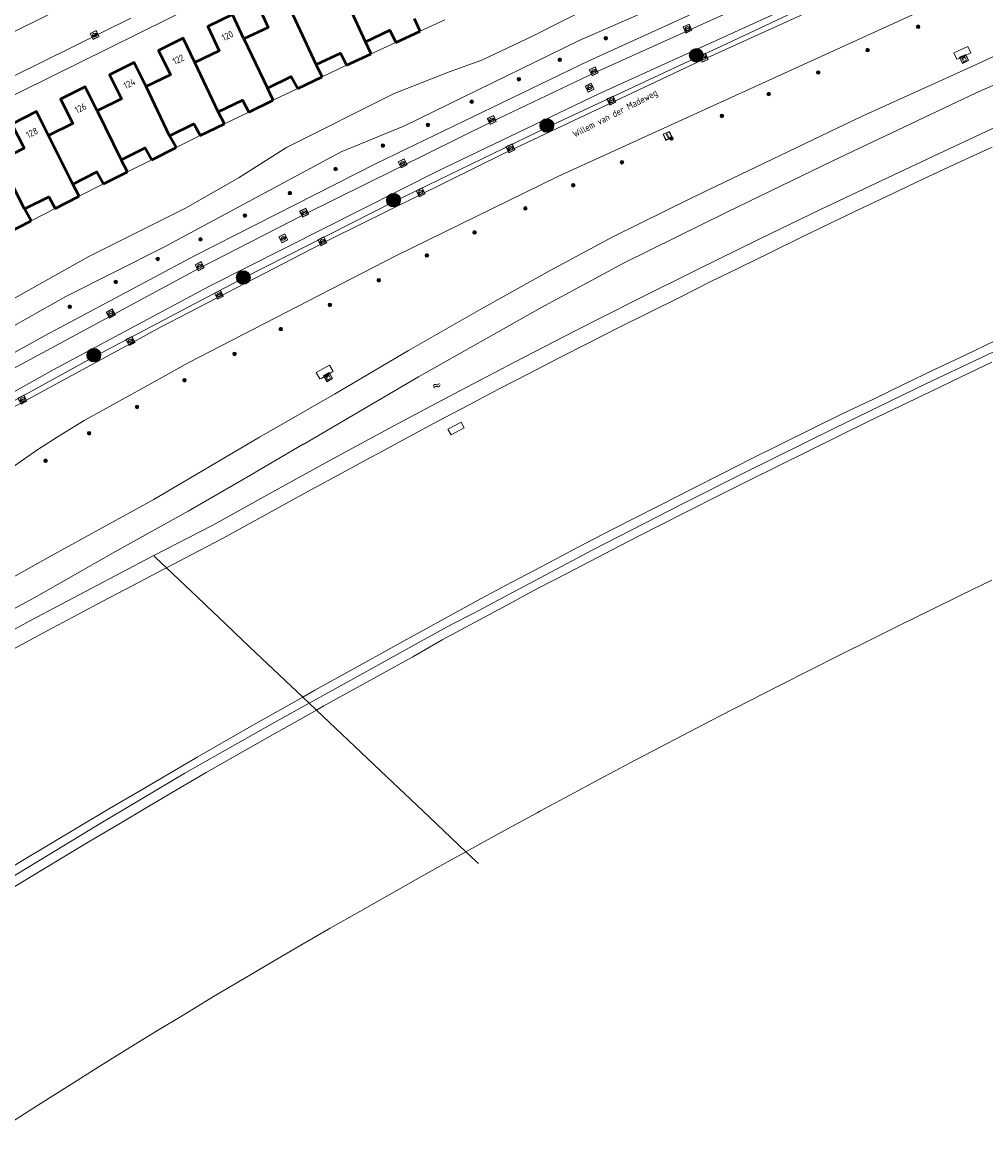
# Model space of a CAD drawing. Header units: metres. Extents: x 94279 to 96109, y 461866 to 463040.
# Tile 131 of 175: x 95480 to 95622, y 462272 to 462437. Entities that reach past the tile are written whole.
import ezdxf
from ezdxf.enums import TextEntityAlignment as Align

# ---------------------------------------------------------------- set-up
doc = ezdxf.new("R2010")
doc.units = ezdxf.units.M
doc.layers.get('0').update_dxf_attribs({"linetype": 'CONTINUOUS'})
doc.layers.add('B-WE-KL-ET_LS_OV_KABEL_EIGENNET_330-G', color=10, linetype='CONTINUOUS')
for name, color, linetype, lineweight in [('B-WE-OV-LICHTMAST', 252, 'CONTINUOUS', 25), ('B_BEBOUWINGSGRENS_0', 132, 'CONTINUOUS', 50), ('B_TUSSENMUUR_0', 132, 'CONTINUOUS', 50), ('G_GRENS_ALGEMEEN_0', 251, 'CONTINUOUS', 13), ('Q_BOOM_0', 251, 'CONTINUOUS', 13), ('Q_INSPECTIE_OF_RIOOLPUT_0', 251, 'CONTINUOUS', 13), ('Q_KOLK_0', 251, 'CONTINUOUS', 13), ('Q_LICHTMAST_0', 251, 'CONTINUOUS', 13), ('Q_OPENBARE_VERLICHTINGSKAST_0', 251, 'CONTINUOUS', 13), ('Q_VERKEERSBORDPAAL_0', 251, 'CONTINUOUS', 13), ('S_GBKN_SYMBOOL_WATER_0', 251, 'CONTINUOUS', 13), ('T_CULTUURGRENS_0', 251, 'CONTINUOUS', 13), ('T_MUUR_30CM_LIJN_0', 251, 'CONTINUOUS', 13), ('T_WALBESCHERMING_0', 251, 'CONTINUOUS', 13), ('V_WEGGRENS_0', 251, 'CONTINUOUS', 13), ('W_WATERGRENS_0', 251, 'CONTINUOUS', 13), ('Z_GBKN_HUISNUMMER_0', 251, 'CONTINUOUS', 13), ('Z_STRAATNAAM_0', 251, 'CONTINUOUS', 13)]:
    doc.layers.add(name, color=color, linetype=linetype, lineweight=lineweight)
doc.styles.get("Standard").update_dxf_attribs({"font": 'isocp.shx'})

# ---------------------------------------------------------------- blocks, each defined once
blk = doc.blocks.new('Q_LICHTMAST')
for points in [[(-0.26, 0.15), (-0.52, 0.3)], [(0, 0.3), (0, 0.6)], [(0.26, 0.15), (0.52, 0.3)], [(-0.26, -0.15), (-0.52, -0.3)], [(0, -0.3), (0, -0.6)], [(0.26, -0.15), (0.52, -0.3)]]:
    blk.add_lwpolyline(points)
blk.add_circle((0, 0), 0.3)
blk = doc.blocks.new('Q_VERKEERSBORDPAAL')
for points in [[(-0.5, 0.5), (0.5, 0.5), (0.5, -0.5), (-0.5, -0.5)], [(-0.08, 0.33), (0.07, 0.33), (0.07, -0.33), (-0.08, -0.33)]]:
    blk.add_lwpolyline(points, close=True)
blk.add_lwpolyline([(-0.44, 0.46), (0.44, 0.46, -0.414214), (0.46, 0.44), (0.46, -0.44, -0.414214), (0.44, -0.46), (-0.44, -0.46, -0.414214), (-0.46, -0.44), (-0.46, 0.44), (-0.46, 0.44), (-0.46, 0.45), (-0.46, 0.45), (-0.46, 0.45), (-0.46, 0.45), (-0.46, 0.45), (-0.46, 0.45), (-0.46, 0.46), (-0.46, 0.46), (-0.46, 0.46), (-0.45, 0.46), (-0.45, 0.46), (-0.45, 0.46), (-0.45, 0.46), (-0.45, 0.46), (-0.45, 0.46), (-0.44, 0.46), (-0.44, 0.46)], format="xyb")
blk = doc.blocks.new('Q_KOLK')
blk.add_lwpolyline([(-0.5, 0.5), (0.5, 0.5), (0.5, -0.5), (-0.5, -0.5)], close=True)
for points in [[(-0.44, 0.46), (0.44, 0.46, -0.414214), (0.46, 0.44), (0.46, -0.44, -0.414214), (0.44, -0.46), (-0.44, -0.46, -0.414214), (-0.46, -0.44), (-0.46, 0.44, -0.414214), (-0.44, 0.46)], [(-0.34, 0.1, 0.380426), (-0.28, -0.18)], [(-0.01, 0.27, 0.240218), (-0.34, 0.1)], [(-0.19, 0.04, 0.853344), (-0.19, -0.03)], [(0.33, 0.11, 0.240191), (-0.01, 0.27)], [(0.18, -0.03, 0.849746), (0.18, 0.04)], [(0.27, -0.18, 0.380426), (0.33, 0.11)], [(-0.28, -0.18, 0.148452), (0.01, -0.26)], [(0.01, -0.26, 0.131742), (0.27, -0.18)]]:
    blk.add_lwpolyline(points, format="xyb")
for points in [[(-0.19, 0.04), (0.18, 0.04)], [(0.18, -0.03), (-0.19, -0.03)]]:
    blk.add_lwpolyline(points)
blk = doc.blocks.new('Q_INSPECTIE_OF_RIOOLPUT')
blk.add_lwpolyline([(-0.5, 0.5), (0.5, 0.5), (0.5, -0.5), (-0.5, -0.5)], close=True)
for points in [[(-0.44, 0.46), (0.44, 0.46, -0.414214), (0.46, 0.44), (0.46, -0.44, -0.414214), (0.44, -0.46), (-0.44, -0.46, -0.414214), (-0.46, -0.44), (-0.46, 0.44), (-0.46, 0.44), (-0.46, 0.45), (-0.46, 0.45), (-0.46, 0.45), (-0.46, 0.45), (-0.46, 0.45), (-0.46, 0.45), (-0.46, 0.46), (-0.46, 0.46), (-0.46, 0.46), (-0.45, 0.46), (-0.45, 0.46), (-0.45, 0.46), (-0.45, 0.46), (-0.45, 0.46), (-0.45, 0.46), (-0.44, 0.46), (-0.44, 0.46)], [(-0.34, 0.1, 0.380426), (-0.28, -0.18)], [(-0.01, 0.27, 0.240218), (-0.34, 0.1)], [(-0.19, 0.04, 0.853344), (-0.19, -0.03)], [(0.33, 0.11, 0.240191), (-0.01, 0.27)], [(0.18, -0.03, 0.849746), (0.18, 0.04)], [(0.27, -0.18, 0.380426), (0.33, 0.11)], [(-0.28, -0.18, 0.148452), (0.01, -0.26)], [(0.01, -0.26, 0.131742), (0.27, -0.18)]]:
    blk.add_lwpolyline(points, format="xyb")
for points in [[(-0.19, 0.04), (0.18, 0.04)], [(0.18, -0.03), (-0.19, -0.03)]]:
    blk.add_lwpolyline(points)
blk = doc.blocks.new('Q_BOOM')
for radius in [0.27, 0.18, 0.09]:
    blk.add_circle((0, 0), radius)
blk = doc.blocks.new('Q_OPENBARE_VERLICHTINGSKAST')
for points in [[(-0.5, 0.5), (0.5, 0.5), (0.5, -0.5), (-0.5, -0.5)], [(-0.26, 0.26), (0.25, 0.26), (0.25, 0.19), (-0.26, 0.19)], [(-0.26, 0.11), (0.25, 0.11), (0.25, -0.33), (-0.26, -0.33)]]:
    blk.add_lwpolyline(points, close=True)
blk.add_lwpolyline([(-0.44, 0.46), (0.44, 0.46, -0.414214), (0.46, 0.44), (0.46, -0.44, -0.414214), (0.44, -0.46), (-0.44, -0.46, -0.414214), (-0.46, -0.44), (-0.46, 0.44), (-0.46, 0.44), (-0.46, 0.45), (-0.46, 0.45), (-0.46, 0.45), (-0.46, 0.45), (-0.46, 0.45), (-0.46, 0.45), (-0.46, 0.46), (-0.46, 0.46), (-0.46, 0.46), (-0.45, 0.46), (-0.45, 0.46), (-0.45, 0.46), (-0.45, 0.46), (-0.45, 0.46), (-0.45, 0.46), (-0.44, 0.46), (-0.44, 0.46)], format="xyb")
blk.add_circle((-0.18, -0.03), 0.0354)
blk = doc.blocks.new('WATERSYMBOOL')
for points in [[(-0.5, 0.15), (-0.44, 0.21), (-0.31, 0.27), (-0.19, 0.27), (-0.06, 0.21), (0, 0.15), (0.06, 0.09), (0.19, 0.02), (0.31, 0.02), (0.44, 0.09), (0.5, 0.15)], [(-0.5, -0.15), (-0.44, -0.09), (-0.31, -0.02), (-0.19, -0.02), (-0.06, -0.09), (0, -0.15), (0.06, -0.21), (0.19, -0.27), (0.31, -0.27), (0.44, -0.21), (0.5, -0.15)]]:
    blk.add_lwpolyline(points)
blk = doc.blocks.new('LM')
at = {"linetype": 'ByBlock'}
h = blk.add_hatch(color=256, dxfattribs=at)
h.dxf.hatch_style = 1
edge = h.paths.add_edge_path()
edge.add_arc((0, 0), 1, 0, 360)
blk.add_circle((0, 0), 1, dxfattribs=at)

msp = doc.modelspace()

# ---------------------------------------------------------------- linework, layer by layer
at = {"layer": 'B-WE-KL-ET_LS_OV_KABEL_EIGENNET_330-G', "linetype": 'Continuous', "lineweight": 0}
msp.add_lwpolyline([(95602.31, 462442.19), (95582.15, 462432.71), (95579.55, 462431.53), (95557.28, 462421.14), (95534.54, 462410.09), (95512.33, 462398.84), (95490.32, 462387.23), (95467.72, 462374.82)], dxfattribs=at)
at = {"layer": 'B_BEBOUWINGSGRENS_0'}
for p, q in [((95538.38, 462435.25), (95537.55, 462437.07)), ((95534.77, 462433.6), (95538.38, 462435.25)), ((95531.12, 462431.9), (95530.28, 462433.71)), ((95527.51, 462430.22), (95531.12, 462431.9)), ((95523.87, 462428.52), (95523.01, 462430.32)), ((95520.27, 462426.8), (95523.87, 462428.52)), ((95516.66, 462425.06), (95515.79, 462426.86)), ((95513.07, 462423.32), (95516.66, 462425.06)), ((95509.47, 462421.57), (95508.52, 462423.33)), ((95505.88, 462419.83), (95509.47, 462421.57)), ((95502.3, 462418.06), (95501.35, 462419.82)), ((95498.7, 462416.28), (95502.3, 462418.06)), ((95495.14, 462414.49), (95494.19, 462416.25)), ((95491.56, 462412.7), (95495.14, 462414.49)), ((95487.98, 462410.88), (95487.03, 462412.64)), ((95484.43, 462409.05), (95487.98, 462410.88)), ((95480.86, 462407.25), (95479.91, 462409.01)), ((95477.34, 462405.43), (95480.86, 462407.25))]:
    msp.add_line(p, q, dxfattribs=at)
for points in [[(95519.62, 462437.61), (95518, 462441.2), (95514.25, 462439.47), (95515.93, 462435.83), (95512.3, 462434.15)], [(95512.3, 462434.15), (95510.66, 462437.72), (95506.97, 462435.97), (95508.69, 462432.35), (95505.08, 462430.63)], [(95530.28, 462433.71), (95533.9, 462435.4), (95534.77, 462433.6)], [(95505.08, 462430.63), (95503.37, 462434.22), (95499.7, 462432.43), (95501.46, 462428.83), (95497.86, 462427.08)], [(95523.01, 462430.32), (95526.61, 462432.04), (95527.51, 462430.22)], [(95497.86, 462427.08), (95496.13, 462430.65), (95492.46, 462428.84), (95494.23, 462425.26), (95490.64, 462423.49)], [(95515.79, 462426.86), (95519.32, 462428.56), (95520.27, 462426.8)], [(95490.64, 462423.49), (95488.88, 462427.05), (95485.24, 462425.22), (95487.04, 462421.64), (95483.47, 462419.84)], [(95508.52, 462423.33), (95512.12, 462425.08), (95513.07, 462423.32)], [(95483.47, 462419.84), (95481.68, 462423.41), (95478.05, 462421.55), (95479.87, 462417.99), (95476.31, 462416.17)], [(95501.35, 462419.82), (95504.93, 462421.59), (95505.88, 462419.83)], [(95494.19, 462416.25), (95497.75, 462418.04), (95498.7, 462416.28)], [(95487.03, 462412.64), (95490.61, 462414.46), (95491.56, 462412.7)], [(95479.91, 462409.01), (95483.48, 462410.81), (95484.43, 462409.05)]]:
    msp.add_lwpolyline(points, dxfattribs=at)
at = {"layer": 'B_TUSSENMUUR_0'}
for p, q in [((95530.28, 462433.71), (95526.94, 462441.01)), ((95523.01, 462430.32), (95519.62, 462437.61)), ((95512.3, 462434.15), (95515.79, 462426.86)), ((95508.52, 462423.33), (95505.08, 462430.63)), ((95501.35, 462419.82), (95497.86, 462427.08)), ((95490.64, 462423.49), (95494.19, 462416.25)), ((95487.03, 462412.64), (95483.47, 462419.84)), ((95479.91, 462409.01), (95476.31, 462416.17))]:
    msp.add_line(p, q, dxfattribs=at)
at = {"layer": 'G_GRENS_ALGEMEEN_0'}
for p, q in [((95521.02, 462336.87), (95521.98, 462335.97)), ((95521.98, 462335.97), (95523.05, 462334.95))]:
    msp.add_line(p, q, dxfattribs=at)
for points in [[(95499.02, 462357.78), (95499.26, 462357.51), (95500.88, 462355.97)], [(95545.14, 462314.02), (95546.53, 462312.7), (95547, 462312.27)]]:
    msp.add_lwpolyline(points, dxfattribs=at)
at = {"layer": 'T_CULTUURGRENS_0'}
msp.add_lwpolyline([(95474.42, 462389.56), (95486.01, 462396.04), (95500.48, 462403.36), (95526.72, 462417.44), (95536.06, 462421.27), (95561.85, 462433.89), (95577.25, 462440.66), (95612.91, 462457.12), (95613.23, 462457.86), (95613.45, 462458.97), (95612.72, 462460.49), (95596.05, 462472.76), (95595.42, 462473.12), (95594.75, 462473.42), (95594.05, 462473.64), (95593.33, 462473.78), (95592.6, 462473.84), (95591.86, 462473.83), (95591.14, 462473.73), (95590.42, 462473.56), (95589.73, 462473.31), (95589.07, 462472.98), (95588.46, 462472.59), (95578.79, 462468.27)], dxfattribs=at)
at = {"layer": 'T_MUUR_30CM_LIJN_0'}
for points in [[(95521.98, 462335.97), (95525.39, 462337.87), (95538.5, 462345.16), (95542.89, 462347.54), (95546.22, 462349.25), (95550.64, 462351.59), (95563.89, 462358.63), (95577.24, 462365.48), (95586.17, 462369.97), (95599.63, 462376.6), (95613.12, 462383.16), (95626.67, 462389.58), (95633.72, 462392.83), (95642.8, 462397.02), (95651.88, 462401.22), (95665.55, 462407.38), (95674.68, 462411.48), (95688.41, 462417.51), (95702.18, 462423.47), (95715.88, 462429.56), (95725.35, 462433.68), (95740.66, 462440.44)], [(95362.19, 462232.1), (95365.97, 462234.93), (95379.04, 462244.57), (95383.1, 462247.49), (95391.24, 462253.31), (95403.56, 462261.86), (95415.93, 462270.35), (95428.33, 462278.79), (95440.91, 462286.8), (95445.05, 462289.62), (95460.9, 462299.6), (95465.08, 462302.34), (95477.88, 462310.17), (95490.69, 462317.97), (95503.6, 462325.62), (95516.66, 462333), (95521.98, 462335.97)]]:
    msp.add_lwpolyline(points, dxfattribs=at)
at = {"layer": 'T_WALBESCHERMING_0'}
for p, q in [((95542.02, 462436.92), (95538.38, 462435.25)), ((95534.77, 462433.6), (95531.12, 462431.9)), ((95527.51, 462430.22), (95523.87, 462428.52)), ((95520.27, 462426.8), (95516.66, 462425.06)), ((95513.07, 462423.32), (95509.47, 462421.57)), ((95505.88, 462419.83), (95502.3, 462418.06)), ((95498.7, 462416.28), (95495.14, 462414.49)), ((95491.56, 462412.7), (95487.98, 462410.88)), ((95484.43, 462409.05), (95480.86, 462407.25))]:
    msp.add_line(p, q, dxfattribs=at)
at = {"layer": 'V_WEGGRENS_0'}
for p, q in [((95493.01, 462442.45), (95475.38, 462433.72)), ((95495.84, 462389.26), (95475.42, 462378.2))]:
    msp.add_line(p, q, dxfattribs=at)
for points in [[(95499.05, 462383.47), (95504.07, 462386.27), (95534.77, 462402.06), (95558.71, 462413.77), (95603.35, 462434.13), (95687.16, 462472.34), (95716.76, 462485.82), (95730.89, 462492.18), (95762.68, 462506.71)], [(95577.11, 462472.44), (95514.26, 462443.62), (95474.96, 462424.19), (95441.91, 462406.55)], [(95710.65, 462470.63), (95671.06, 462453.27), (95641.1, 462439.83), (95619.71, 462429.93), (95603.6, 462422.67), (95578.54, 462410.64), (95566.85, 462404.89), (95557.61, 462399.92), (95547.36, 462394.2), (95536.64, 462388.09), (95525.72, 462381.63), (95514.63, 462375.3), (95498.93, 462366.02), (95483.86, 462357.73), (95471.24, 462350.68)], [(95460.19, 462371.71), (95462.39, 462373.06), (95484.15, 462385.24), (95507.23, 462397.57), (95541.03, 462414.62), (95564.79, 462426.03), (95624.84, 462453.36), (95626.21, 462454.31), (95627.53, 462455.32), (95628.81, 462456.39), (95630.03, 462457.52), (95631.21, 462458.7), (95631.65, 462459.1), (95632.11, 462459.48), (95632.59, 462459.84), (95633.08, 462460.19), (95633.58, 462460.51), (95633.93, 462460.71), (95634.27, 462460.91), (95634.62, 462461.11), (95634.97, 462461.29), (95635.32, 462461.48)], [(95455.31, 462374.82), (95460.45, 462377.84), (95482.83, 462390.25), (95505.13, 462402.14), (95531.88, 462415.73), (95563.31, 462430.9), (95616.58, 462455.17)], [(95634.35, 462455.66), (95579.24, 462430.64), (95550.73, 462417.2), (95525.11, 462404.52), (95500, 462391.52), (95495.84, 462389.26)], [(95458.5, 462374.46), (95459.68, 462375.14), (95473.2, 462382.73), (95505.56, 462400.17), (95521.11, 462408.15), (95548.82, 462421.84), (95564.31, 462429.2), (95619.46, 462454.1)], [(95495.63, 462437.21), (95474.13, 462426.61), (95440.91, 462408.83)], [(95617.89, 462431.18), (95619.56, 462431.95), (95619.73, 462432.05), (95619.3, 462433), (95617.23, 462432.08), (95617.68, 462431.11), (95617.89, 462431.18)], [(95500.88, 462355.97), (95504.75, 462357.99), (95509.17, 462360.32), (95513.56, 462362.72), (95517.93, 462365.14), (95522.32, 462367.54), (95526.71, 462369.93), (95531.11, 462372.32), (95532.28, 462372.94), (95536.69, 462375.31), (95541.07, 462377.7), (95545.51, 462380.02), (95549.93, 462382.35), (95554.38, 462384.64), (95558.82, 462386.93), (95563.28, 462389.2), (95567.73, 462391.47), (95572.2, 462393.72), (95576.68, 462395.94), (95581.15, 462398.17), (95585.64, 462400.37), (95590.13, 462402.57), (95594.63, 462404.76), (95599.13, 462406.94), (95603.64, 462409.1), (95608.15, 462411.25), (95612.67, 462413.39), (95617.2, 462415.51), (95622.9, 462418.13)], [(95623.42, 462389.55), (95618.91, 462387.4), (95614.38, 462385.28), (95609.88, 462383.09), (95605.38, 462380.91), (95600.85, 462378.78), (95596.36, 462376.57), (95591.88, 462374.35), (95587.41, 462372.11), (95582.94, 462369.87), (95578.49, 462367.6), (95574.02, 462365.35), (95569.57, 462363.06), (95565.12, 462360.79), (95560.67, 462358.48), (95556.25, 462356.14), (95551.83, 462353.8), (95547.41, 462351.45), (95541.92, 462348.46), (95535.93, 462345.15), (95527.17, 462340.33), (95522.81, 462337.89), (95521.02, 462336.87)], [(95525.33, 462384.88), (95525.5, 462384.98), (95524.97, 462385.9), (95523, 462384.82), (95523.54, 462383.88), (95523.74, 462383.96), (95525.33, 462384.88)], [(95523.05, 462334.95), (95524.16, 462335.56), (95528.53, 462337.99), (95532.92, 462340.4), (95537.3, 462342.82), (95541.62, 462345.33), (95551.29, 462350.53), (95555.7, 462352.91), (95560.13, 462355.21), (95564.57, 462357.51), (95569.01, 462359.82), (95573.46, 462362.1), (95577.92, 462364.35), (95582.39, 462366.6), (95586.87, 462368.82), (95591.34, 462371.06), (95595.83, 462373.28), (95600.31, 462375.49), (95604.8, 462377.68), (95609.32, 462379.84), (95613.82, 462382.01), (95618.33, 462384.17), (95622.84, 462386.34)], [(95479.74, 462371.96), (95481.89, 462373.44), (95485.25, 462375.61), (95488.71, 462377.72), (95499.05, 462383.47)], [(95542.48, 462376.46), (95542.93, 462375.62), (95544.87, 462376.66), (95544.42, 462377.49), (95542.48, 462376.46)], [(95343.15, 462274.01), (95406.17, 462319.37), (95476.14, 462369.48), (95479.74, 462371.96)], [(95478.23, 462343.96), (95482.63, 462346.33), (95487.04, 462348.69), (95491.46, 462351.03), (95495.89, 462353.35), (95500.31, 462355.68), (95500.88, 462355.97)], [(95500.88, 462355.97), (95506.45, 462350.68), (95506.76, 462350.4), (95509.58, 462347.71), (95512.18, 462345.25), (95514.94, 462342.64), (95521.02, 462336.87)], [(95622.87, 462354.13), (95618.37, 462351.96), (95613.87, 462349.78), (95609.38, 462347.57), (95604.91, 462345.35), (95600.44, 462343.11), (95595.97, 462340.87), (95591.5, 462338.6), (95587.04, 462336.34), (95582.6, 462334.06), (95578.16, 462331.74), (95573.72, 462329.44), (95569.3, 462327.12), (95564.88, 462324.77), (95560.48, 462322.4), (95556.08, 462320.02), (95555.66, 462319.78), (95551.26, 462317.39), (95546.88, 462314.98), (95545.14, 462314.02)], [(95521.02, 462336.87), (95514.11, 462332.96), (95505.41, 462327.99), (95496.78, 462322.93), (95492.47, 462320.41), (95488.17, 462317.86), (95483.88, 462315.29), (95479.58, 462312.74), (95475.32, 462310.13), (95471.05, 462307.53), (95466.77, 462304.92), (95462.54, 462302.25), (95457.58, 462299.19), (95454.09, 462296.97), (95445.67, 462291.59), (95437.25, 462286.18), (95428.89, 462280.7), (95424.74, 462277.9), (95416.4, 462272.37), (95408.16, 462266.77)], [(95476.69, 462307.81), (95480.97, 462310.4), (95485.24, 462312.99), (95489.53, 462315.57), (95493.83, 462318.12), (95498.13, 462320.67), (95502.46, 462323.2), (95506.75, 462325.71), (95511.09, 462328.2), (95515.44, 462330.66), (95519.79, 462333.14), (95523.05, 462334.95)], [(95523.05, 462334.95), (95531.57, 462326.87), (95534.31, 462324.28), (95536.97, 462321.75), (95539.7, 462319.17), (95545.14, 462314.02)], [(95545.14, 462314.02), (95542.5, 462312.57), (95538.14, 462310.12), (95533.79, 462307.67), (95529.44, 462305.19), (95525.09, 462302.72), (95520.75, 462300.24), (95516.44, 462297.7), (95512.14, 462295.17), (95507.83, 462292.62), (95503.6, 462290.05), (95499.32, 462287.48), (95495.07, 462284.84), (95490.81, 462282.22), (95486.58, 462279.56), (95482.34, 462276.9), (95478.14, 462274.19), (95473.57, 462271.25)]]:
    msp.add_lwpolyline(points, dxfattribs=at)
at = {"layer": 'W_WATERGRENS_0'}
for points in [[(95475.16, 462348.22), (95481.32, 462351.52), (95493.37, 462358.41), (95504.08, 462364.36), (95512.96, 462369.48), (95521.07, 462374.26), (95521.07, 462374.22), (95538.11, 462384.17), (95556.1, 462394.33), (95568.54, 462401.02), (95583.78, 462408.56), (95599.37, 462416.11), (95620.55, 462426.16), (95628.92, 462429.85), (95649.16, 462439.07), (95674.52, 462450.28), (95716.72, 462468.82)], [(95707.54, 462458.62), (95698.36, 462454.62), (95689.17, 462450.6), (95679.99, 462446.56), (95670.81, 462442.51), (95661.62, 462438.43), (95652.45, 462434.32), (95643.27, 462430.19), (95634.11, 462426.02), (95624.96, 462421.81), (95615.81, 462417.56), (95606.68, 462413.26), (95597.56, 462408.92), (95588.46, 462404.52), (95579.38, 462400.06), (95570.23, 462395.5), (95561.29, 462390.97), (95552.29, 462386.34), (95543.32, 462381.65), (95534.38, 462376.89), (95525.46, 462372.08), (95516.59, 462367.21), (95507.74, 462362.28), (95499.02, 462357.78)], [(95563.72, 462438.95), (95554.99, 462434.52), (95547.5, 462430.99), (95542.79, 462429.31), (95534.54, 462426.04), (95518.6, 462418.1), (95511.62, 462413.65), (95503.77, 462409.15), (95489.39, 462401.95), (95474.45, 462393.6)], [(95499.02, 462357.78), (95498.74, 462357.64), (95489.76, 462352.93), (95480.81, 462348.17), (95471.89, 462343.34), (95470.93, 462342.82), (95463, 462338.45), (95454.14, 462333.51), (95445.31, 462328.5), (95436.51, 462323.43), (95427.74, 462318.31), (95419, 462313.12), (95410.52, 462307.55), (95402.07, 462301.92), (95393.66, 462296.24), (95385.29, 462290.5), (95376.95, 462284.7), (95368.66, 462278.85), (95360.4, 462272.95), (95347.29, 462263.43)]]:
    msp.add_lwpolyline(points, dxfattribs=at)

# ---------------------------------------------------------------- block references
at = {"layer": 'B-WE-OV-LICHTMAST'}
for p in [(95579.2, 462431.7), (95557.09, 462421.33), (95534.44, 462410.29), (95512.23, 462398.87), (95490.14, 462387.39)]:
    msp.add_blockref('LM', p, dxfattribs=at)
at = {"layer": 'Q_BOOM_0'}
for p, rotation in [((95611.96, 462435.91), 24.50964427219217), ((95565.8, 462434.23), 23.7491203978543), ((95604.5, 462432.47), 24.50964427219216), ((95559.01, 462431.05), 26.06624212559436), ((95552.96, 462428.16), 26.06624212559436), ((95597.2, 462429.16), 24.50928014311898), ((95545.99, 462424.85), 26.06624212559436), ((95589.9, 462425.98), 24.50928014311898), ((95582.96, 462422.74), 24.50928014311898), ((95539.52, 462421.41), 26.06624212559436), ((95532.86, 462418.37), 22.31711768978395), ((95575.51, 462419.41), 24.50928014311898), ((95525.87, 462414.9), 28.2147507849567), ((95568.2, 462415.9), 24.50928014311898), ((95561, 462412.51), 24.50928014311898), ((95519.12, 462411.34), 28.21475078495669), ((95553.92, 462409.08), 26.07469819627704), ((95512.47, 462408.02), 28.21475078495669), ((95546.41, 462405.53), 26.07469819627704), ((95505.91, 462404.51), 28.2147507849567), ((95539.36, 462402.13), 26.07469819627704), ((95499.58, 462401.61), 26.82736660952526), ((95532.26, 462398.46), 27.22416591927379), ((95493.38, 462398.21), 26.82736660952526), ((95486.59, 462394.54), 29.1953817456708), ((95525.03, 462394.83), 27.22416591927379), ((95517.77, 462391.25), 27.22416591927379), ((95510.94, 462387.58), 27.22416591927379), ((95503.54, 462383.69), 29.10105228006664), ((95496.53, 462379.75), 29.1044698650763), ((95489.44, 462375.86), 31.3449942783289), ((95483.02, 462371.79), 32.92362780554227)]:
    msp.add_blockref('Q_BOOM', p, dxfattribs=dict(at, rotation=rotation))
at = {"layer": 'Q_INSPECTIE_OF_RIOOLPUT_0'}
for p, rotation in [((95563.43, 462426.93), 25.65432872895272), ((95518.15, 462404.65), 26.76948226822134)]:
    msp.add_blockref('Q_INSPECTIE_OF_RIOOLPUT', p, dxfattribs=dict(at, rotation=rotation))
at = {"layer": 'Q_KOLK_0'}
for p, rotation in [((95490.26, 462434.69), 26.24651297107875), ((95577.88, 462435.65), 24.29889811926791), ((95580.28, 462431.34), 24.42021567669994), ((95564.01, 462429.33), 25.39481411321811), ((95566.64, 462425.02), 25.2282187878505), ((95548.96, 462422.14), 25.3948141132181), ((95551.72, 462417.96), 25.22821878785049), ((95535.79, 462415.74), 26.29480962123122), ((95538.46, 462411.47), 26.33468249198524), ((95521.23, 462408.45), 26.29480962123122), ((95523.93, 462404.23), 27.38052989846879), ((95505.79, 462400.54), 27.17937703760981), ((95508.63, 462396.34), 27.38052989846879), ((95492.66, 462393.55), 28.31057241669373), ((95495.57, 462389.49), 28.44347101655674), ((95479.59, 462380.83), 28.44347101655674)]:
    msp.add_blockref('Q_KOLK', p, dxfattribs=dict(at, rotation=rotation))
at = {"layer": 'Q_LICHTMAST_0'}
for p, rotation in [((95579.2, 462431.7), 24.47270487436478), ((95557.09, 462421.33), 25.6543287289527), ((95534.44, 462410.29), 26.76948226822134), ((95512.23, 462398.87), 27.38052989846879), ((95490.14, 462387.39), 28.10635760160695)]:
    msp.add_blockref('Q_LICHTMAST', p, dxfattribs=dict(at, rotation=rotation))
at = {"layer": 'Q_OPENBARE_VERLICHTINGSKAST_0'}
for p, rotation in [((95618.75, 462431.17), 24.516161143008), ((95524.75, 462384.15), 30.06149334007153)]:
    msp.add_blockref('Q_OPENBARE_VERLICHTINGSKAST', p, dxfattribs=dict(at, rotation=rotation))
at = {"layer": 'Q_VERKEERSBORDPAAL_0', "rotation": 24.50928014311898}
msp.add_blockref('Q_VERKEERSBORDPAAL', (95574.95, 462419.79), dxfattribs=at)
at = {"layer": 'S_GBKN_SYMBOOL_WATER_0', "rotation": 27.99493386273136}
msp.add_blockref('WATERSYMBOOL', (95540.81, 462382.89), dxfattribs=at)

# ---------------------------------------------------------------- texts
at = {"layer": 'Z_GBKN_HUISNUMMER_0'}
for s, rotation, p in [('120', 25.4, (95509.89, 462434.59)), ('122', 26.1, (95502.63, 462431.08)), ('124', 26.2, (95495.4, 462427.51)), ('126', 26.7, (95488.19, 462423.9)), ('128', 27.2, (95481.01, 462420.26))]:
    msp.add_text(s, height=1, rotation=rotation, dxfattribs=at).set_placement(p, align=Align.MIDDLE)
at = {"layer": 'Z_STRAATNAAM_0', "linetype": 'Continuous'}
msp.add_text('Willem van der Madeweg', height=1, rotation=27.1288, dxfattribs=at).set_placement((95567.24, 462423), align=Align.MIDDLE)

doc.saveas('drawing.dxf')
